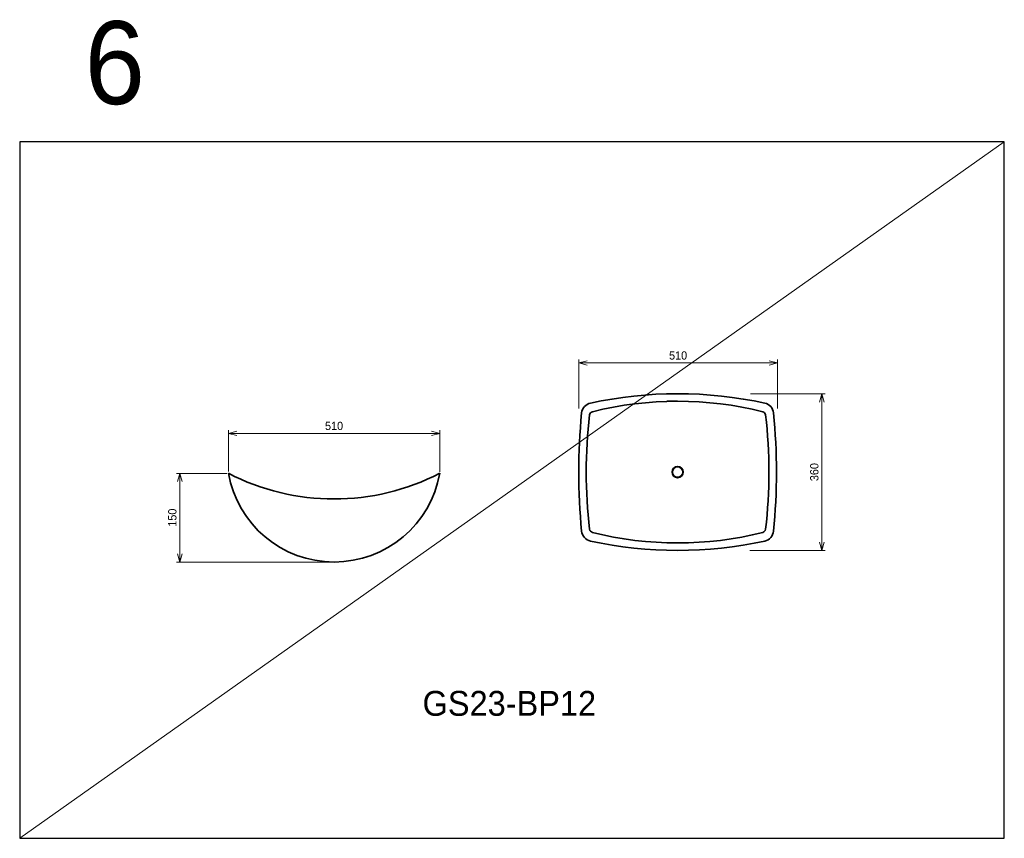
# Model space of a CAD drawing. Header units: millimetres. Extents: x 0 to 2376, y 0 to 1975.
import ezdxf

# ---------------------------------------------------------------- set-up
doc = ezdxf.new("R2010")
doc.units = ezdxf.units.MM
doc.layers.add('HOJO', color=8, linetype='Continuous', lineweight=13, plot=False)
for name, color, linetype, lineweight in [('実線', 3, 'Continuous', 35), ('寸法', 2, 'Continuous', 18), ('寸法 @ 8', 2, 'Continuous', 18)]:
    doc.layers.add(name, color=color, linetype=linetype, lineweight=lineweight)
doc.styles.add('MS Pゴシック', font='txt', dxfattribs={"height": 2.5})
doc.dimstyles.new('コピー ～ MyDim S＝1：8', dxfattribs={"dimscale": 8, "dimtxt": 2.5, "dimasz": 2.5, "dimexe": 1, "dimexo": 0.5, "dimgap": 1, "dimtad": 3, "dimdsep": 46, "dimtxsty": 'MS Pゴシック', "dimblk": 'OPEN30', "dimcen": 0, "dimclrd": 256, "dimclre": 256, "dimclrt": 256, "dimazin": 2, "dimtfac": 1, "dimtmove": 0, "dimatfit": 3, "dimldrblk": 'OPEN30', "dimfxl": 1, "dimlwd": 18, "dimlwe": 18, "dimarcsym": 0})

# ---------------------------------------------------------------- blocks, each defined once
blk = doc.blocks.new('_Open30')
at = {"color": 0, "lineweight": -2}
for p, q in [((-1, 0.27), (0, 0)), ((0, 0), (-1, -0.27)), ((0, 0), (-1, 0))]:
    blk.add_line(p, q, dxfattribs=at)
blk = doc.blocks.new('*D4')
at = {"layer": 'Defpoints', "color": 0, "transparency": 16777216}
for p in [(1013.6, 976.6), (503.6, 880.4), (1013.6, 880.3)]:
    blk.add_point(p, dxfattribs=at)
at = {"layer": '寸法', "lineweight": 18, "transparency": 16777216}
for p, q in [((503.6, 884.4), (503.6, 984.6)), ((523.6, 976.6), (993.6, 976.6)), ((1013.6, 884.3), (1013.6, 984.6))]:
    blk.add_line(p, q, dxfattribs=at)
at = {"layer": '寸法', "lineweight": 18, "transparency": 16777216, "xscale": 20, "yscale": 20, "zscale": 20, "rotation": 180}
blk.add_blockref('_Open30', (503.6, 976.6), dxfattribs=at)
at = {"layer": '寸法', "lineweight": 18, "transparency": 16777216, "xscale": 20, "yscale": 20, "zscale": 20}
blk.add_blockref('_Open30', (1013.6, 976.6), dxfattribs=at)
at = {"layer": '寸法', "transparency": 16777216, "insert": (758.6, 994.6), "char_height": 20, "attachment_point": 5, "style": 'MS Pゴシック'}
blk.add_mtext('510', dxfattribs=at)
blk = doc.blocks.new('*D5')
at = {"layer": 'Defpoints', "color": 0, "transparency": 16777216}
for p in [(503.6, 880.3), (386.4, 666.4), (758.6, 666.4)]:
    blk.add_point(p, dxfattribs=at)
at = {"layer": '寸法', "lineweight": 18, "transparency": 16777216}
for p, q in [((499.6, 880.3), (378.4, 880.3)), ((386.4, 860.3), (386.4, 686.4)), ((754.6, 666.4), (378.4, 666.4))]:
    blk.add_line(p, q, dxfattribs=at)
at = {"layer": '寸法', "lineweight": 18, "transparency": 16777216, "xscale": 20, "yscale": 20, "zscale": 20}
for p, rotation in [((386.4, 880.3), 90), ((386.4, 666.4), 270)]:
    blk.add_blockref('_Open30', p, dxfattribs=dict(at, rotation=rotation))
at = {"layer": '寸法', "transparency": 16777216, "insert": (368.4, 773.4), "char_height": 20, "attachment_point": 5, "rotation": 90, "style": 'MS Pゴシック'}
blk.add_mtext('150', dxfattribs=at)
blk = doc.blocks.new('*D3')
at = {"layer": 'Defpoints', "color": 0, "transparency": 16777216}
for p in [(1828.4, 1146.5), (1349.1, 1032.5), (1828.4, 1032.5)]:
    blk.add_point(p, dxfattribs=at)
at = {"layer": '寸法', "lineweight": 18, "transparency": 16777216}
for p, q in [((1349.1, 1036.5), (1349.1, 1154.5)), ((1369.1, 1146.5), (1808.4, 1146.5)), ((1828.4, 1036.5), (1828.4, 1154.5))]:
    blk.add_line(p, q, dxfattribs=at)
at = {"layer": '寸法', "lineweight": 18, "transparency": 16777216, "xscale": 20, "yscale": 20, "zscale": 20, "rotation": 180}
blk.add_blockref('_Open30', (1349.1, 1146.5), dxfattribs=at)
at = {"layer": '寸法', "lineweight": 18, "transparency": 16777216, "xscale": 20, "yscale": 20, "zscale": 20}
blk.add_blockref('_Open30', (1828.4, 1146.5), dxfattribs=at)
at = {"layer": '寸法', "transparency": 16777216, "insert": (1588.8, 1164.5), "char_height": 20, "attachment_point": 5, "style": 'MS Pゴシック'}
blk.add_mtext('510', dxfattribs=at)
blk = doc.blocks.new('*D2')
at = {"layer": 'Defpoints', "color": 0, "transparency": 16777216}
for p in [(1759.9, 1072.3), (1758, 694.3), (1935.6, 694.3)]:
    blk.add_point(p, dxfattribs=at)
at = {"layer": '寸法', "lineweight": 18, "transparency": 16777216}
for p, q in [((1763.9, 1072.3), (1943.6, 1072.3)), ((1935.6, 1052.3), (1935.6, 714.3)), ((1762, 694.3), (1943.6, 694.3))]:
    blk.add_line(p, q, dxfattribs=at)
at = {"layer": '寸法', "lineweight": 18, "transparency": 16777216, "xscale": 20, "yscale": 20, "zscale": 20}
for p, rotation in [((1935.6, 1072.3), 90), ((1935.6, 694.3), 270)]:
    blk.add_blockref('_Open30', p, dxfattribs=dict(at, rotation=rotation))
at = {"layer": '寸法', "transparency": 16777216, "insert": (1917.6, 883.3), "char_height": 20, "attachment_point": 5, "rotation": 90, "style": 'MS Pゴシック'}
blk.add_mtext('360', dxfattribs=at)

msp = doc.modelspace()

# ---------------------------------------------------------------- linework, layer by layer
msp.add_lwpolyline([(0, 0), (2376, 0), (2376, 1680), (0, 1680)], close=True)
at = {"layer": 'HOJO'}
msp.add_line((0, 0), (2376, 1680), dxfattribs=at)
at = {"layer": '実線', "ltscale": 2}
for p, q in [((1587.644, 1054.326), (1561.893, 1054.326)), ((1587.644, 712.326), (1580.499, 712.326))]:
    msp.add_line(p, q, dxfattribs=at)
at = {"layer": '実線'}
for radius in [13.5, 12.6]:
    msp.add_circle((1587.644, 883.326), radius, dxfattribs=at)
at = {"layer": '実線', "ltscale": 2}
for centre, radius, start, end in [((1587.644, 83.451), 988.875, 77.715202, 102.284798), ((1382.985, 1023.301), 27, 102.284798, 174.404219), ((1587.644, 212.451), 841.875, 75.870542, 104.129458), ((1792.303, 1023.301), 27, 5.595781, 77.715202), ((2811.644, 883.326), 1462.5, 174.404219, 185.595781), ((1384.328, 1020.129), 9, 104.129458, 173.153023), ((1790.96, 1020.129), 9, 6.846977, 75.870542), ((363.644, 883.326), 1462.5, 354.404219, 5.595781), ((2523.644, 883.326), 1156.5, 173.153023, 186.846977), ((651.644, 883.326), 1156.5, 353.153023, 6.846977), ((758.571, 925.349), 258.94, 190.00798, 349.99202), ((758.571, 1375.349), 556.821, 242.744672, 297.255328), ((1382.985, 743.351), 27, 185.595781, 257.715202), ((1384.328, 746.523), 9, 186.846977, 255.870542), ((1587.644, 1554.201), 841.875, 255.870542, 284.129458), ((1790.96, 746.523), 9, 284.129458, 353.153023), ((1792.303, 743.351), 27, 282.284798, 354.404219), ((1587.644, 1683.201), 988.875, 257.715202, 282.284798)]:
    msp.add_arc(centre, radius, start, end, dxfattribs=at)

# ---------------------------------------------------------------- texts
at = {"layer": '寸法 @ 8', "attachment_point": 1, "style": 'MS Pゴシック'}
for s, insert, char_height in [('6', (156.784, 1970.959), 200), ('GS23-BP12', (972.143, 355.501), 60)]:
    msp.add_mtext_dynamic_manual_height_columns(s, width=189.38779, gutter_width=100, heights=[0], dxfattribs=dict(at, insert=insert, char_height=char_height))

# ---------------------------------------------------------------- dimensions: what is measured, and where the dimension line sits
at = {"layer": '寸法 @ 8'}
for base, p1, p2, picture, middle in [((1828.389, 1146.458), (1349.144, 1032.517), (1828.389, 1032.517), '*D3', (1588.767, 1164.458)), ((1013.571, 976.572), (503.571, 880.38), (1013.571, 880.349), '*D4', (758.571, 994.572))]:
    dim = msp.add_linear_dim(base=base, p1=p1, p2=p2, text='510', dimstyle='コピー ～ MyDim S＝1：8', override={"dimscale": 8, "dimtix": 0, "dimtofl": 1, "dimtmove": 0, "dimatfit": 3}, dxfattribs=at)
    dim.commit()
    dim.dimension.update_dxf_attribs({"geometry": picture, "text_midpoint": middle})
for base, p1, p2, text, picture, middle in [((1935.622, 694.326), (1759.935, 1072.326), (1758.049, 694.326), '360', '*D2', (1917.622, 883.326)), ((386.372, 666.409), (503.571, 880.349), (758.571, 666.409), '150', '*D5', (368.372, 773.379))]:
    dim = msp.add_linear_dim(base=base, p1=p1, p2=p2, angle=90, text=text, dimstyle='コピー ～ MyDim S＝1：8', override={"dimscale": 8, "dimtix": 0, "dimtofl": 1, "dimtmove": 0, "dimatfit": 3}, dxfattribs=at)
    dim.commit()
    dim.dimension.update_dxf_attribs({"geometry": picture, "text_midpoint": middle})

doc.saveas('drawing.dxf')
